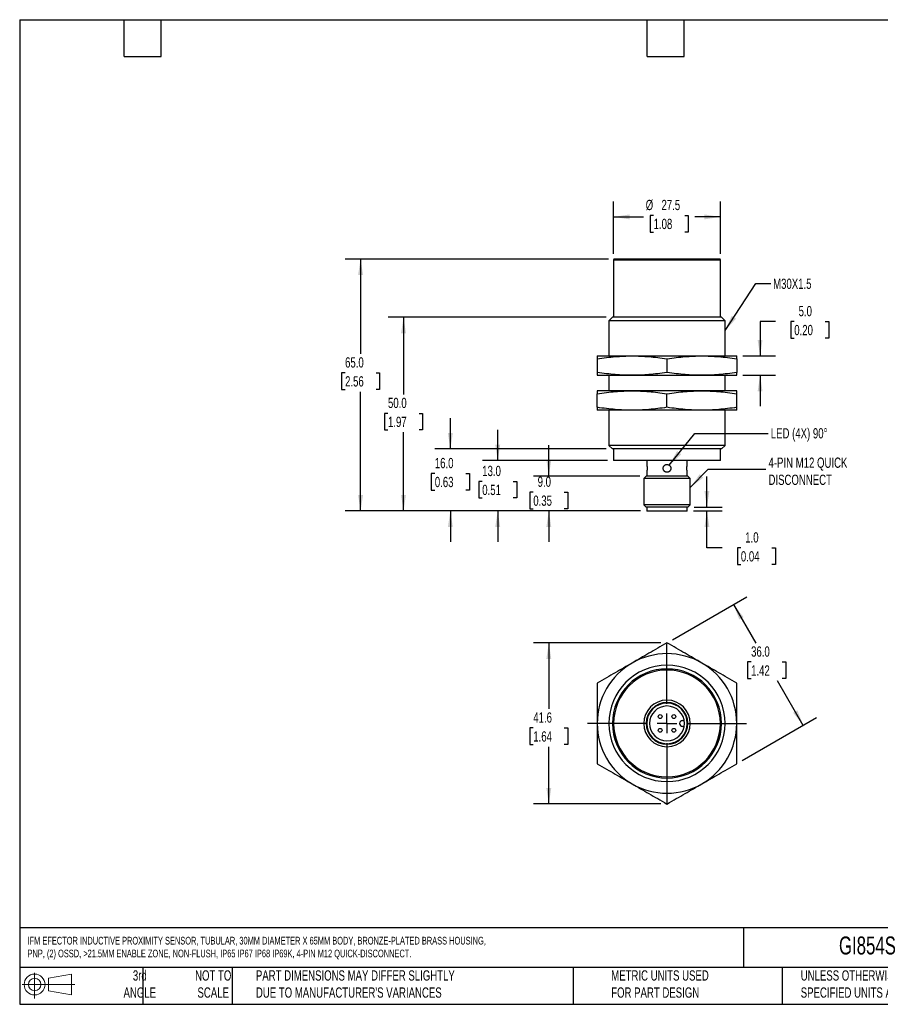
# Model space of a CAD drawing. Header units: millimetres. Extents: x 6 to 273, y 6 to 210.
# Tile 1 of 2: x 6 to 184, y 6 to 210. Entities that reach past the tile are written whole.
import ezdxf

# ---------------------------------------------------------------- set-up
doc = ezdxf.new("R2010")
doc.units = ezdxf.units.MM
doc.linetypes.add('CENTERX2', pattern=[20.32, 12.7, -2.54, 2.54, -2.54])
doc.layers.add('CENTER', color=40, linetype='CENTERX2')
doc.layers.add('DIMENSIONS', color=140, linetype='Continuous', lineweight=25)
doc.layers.add('TEXT', color=140, linetype='Continuous', lineweight=25)
doc.styles.add('SLDTEXTSTYLE0', font='TXT', dxfattribs={"width": 0.7})
doc.dimstyles.new('SLDDIMSTYLE0', dxfattribs={"dimtxt": 2.158008, "dimasz": 3.302, "dimexe": 0, "dimexo": 0.0625, "dimgap": 0.539502, "dimtad": 0, "dimtih": 1, "dimtoh": 1, "dimlfac": 1.25, "dimrnd": 1e-09, "dimzin": 4, "dimdsep": 46, "dimtxsty": 'SLDTEXTSTYLE0', "dimsah": 1, "dimcen": 0.09, "dimadec": 0, "dimazin": 1, "dimtfac": 1, "dimtmove": 0, "dimatfit": 0, "dimfxl": 0, "dimfrac": 2, "dimtolj": 1, "dimtzin": 12, "dimarcsym": 0})
doc.dimstyles.new('SLDDIMSTYLE1', dxfattribs={"dimtxt": 2.158008, "dimasz": 3.302, "dimexe": 0, "dimexo": 0.0625, "dimgap": 0.539502, "dimtad": 0, "dimtih": 1, "dimtoh": 1, "dimlfac": 1.25, "dimrnd": 1e-09, "dimzin": 4, "dimdsep": 46, "dimtxsty": 'SLDTEXTSTYLE0', "dimsah": 1, "dimcen": 0.09, "dimadec": 0, "dimazin": 1, "dimtfac": 1, "dimtofl": 0, "dimtmove": 0, "dimatfit": 3, "dimfxl": 0, "dimfrac": 2, "dimtolj": 1, "dimtzin": 12, "dimarcsym": 0})
doc.dimstyles.new('SLDDIMSTYLE2', dxfattribs={"dimtxt": 2.158008, "dimasz": 3.302, "dimexe": 0, "dimexo": 0.0625, "dimgap": 0.539502, "dimtad": 0, "dimtih": 1, "dimtoh": 1, "dimlfac": 1.25, "dimrnd": 1e-09, "dimzin": 12, "dimdsep": 46, "dimtxsty": 'SLDTEXTSTYLE0', "dimsah": 1, "dimcen": 0.09, "dimadec": 0, "dimazin": 3, "dimtfac": 1, "dimtofl": 0, "dimtmove": 0, "dimatfit": 3, "dimfxl": 0, "dimfrac": 2, "dimtolj": 1, "dimtzin": 12, "dimarcsym": 0})
doc.dimstyles.new('SLDDIMSTYLE3', dxfattribs={"dimtxt": 0.18, "dimasz": 3.302, "dimexe": 0, "dimexo": 0.0625, "dimgap": 0, "dimtad": 0, "dimtih": 1, "dimtoh": 1, "dimdec": 0, "dimrnd": 1e-09, "dimzin": 0, "dimdsep": 46, "dimtxsty": 'Standard', "dimsah": 1, "dimcen": 0.09, "dimadec": 0, "dimazin": 0, "dimtfac": 3.302, "dimtdec": 0, "dimtofl": 0, "dimtmove": 0, "dimatfit": 3, "dimfxl": 0, "dimfrac": 2, "dimtolj": 1, "dimtzin": 0, "dimarcsym": 0})

# ---------------------------------------------------------------- blocks, each defined once
blk = doc.blocks.new('Block11')
at = {"color": 7, "linetype": 'Continuous', "lineweight": 18}
for p, q in [((2.59, 5.31), (2.59, 0)), ((5.48, 4.17), (10.18, 5.03)), ((5.48, 1.6), (5.48, 4.17)), ((10.18, 5.03), (10.18, 0.73)), ((0, 2.88), (10.87, 2.88)), ((5.48, 1.6), (10.18, 0.73))]:
    blk.add_line(p, q, dxfattribs=at)
for radius in [2.15, 1.29]:
    blk.add_circle((2.59, 2.88), radius, dxfattribs=at)
blk = doc.blocks.new('Block12')
at = {"color": 7, "linetype": 'Continuous'}
blk.add_blockref('Block11', (0, 0), dxfattribs=at)
blk = doc.blocks.new('_D')
at = {"layer": 'DIMENSIONS'}
for p, q in [((148.24, 108.96), (148.24, 115.31)), ((145.45, 108.16), (151.41, 108.16)), ((145.58, 108.96), (151.41, 108.96)), ((148.24, 100.56), (148.24, 108.16)), ((151.36, 100.56), (148.24, 100.56)), ((155.25, 100.56), (154.53, 100.56)), ((154.53, 100.56), (154.53, 97.13)), ((161.67, 100.56), (162.39, 100.56)), ((162.39, 100.56), (162.39, 97.13)), ((154.53, 97.13), (155.25, 97.13)), ((162.39, 97.13), (161.67, 97.13))]:
    blk.add_line(p, q, dxfattribs=at)
for points in [[(148.24, 108.96), (148.75, 112.26), (147.73, 112.26)], [(148.24, 108.16), (147.73, 104.85), (148.75, 104.85)]]:
    blk.add_solid(points, dxfattribs=at)
at = {"layer": 'DIMENSIONS', "char_height": 2.117, "attachment_point": 1, "style": 'SLDTEXTSTYLE0'}
for s, insert in [('1.0', (156.15, 103.77)), ('0.04', (155.25, 99.86))]:
    blk.add_mtext(s, dxfattribs=dict(at, insert=insert))
blk = doc.blocks.new('_D_1')
at = {"layer": 'DIMENSIONS'}
for p, q in [((115.6, 115.36), (115.6, 121.71)), ((134.42, 115.36), (112.42, 115.36)), ((112.39, 112.05), (111.67, 112.05)), ((111.67, 112.05), (111.67, 108.62)), ((118.8, 112.05), (119.53, 112.05)), ((119.53, 112.05), (119.53, 108.62)), ((111.67, 108.62), (112.39, 108.62)), ((134.54, 108.16), (112.42, 108.16)), ((115.6, 108.16), (115.6, 101.81)), ((119.53, 108.62), (118.8, 108.62))]:
    blk.add_line(p, q, dxfattribs=at)
for points in [[(115.6, 115.36), (116.1, 118.66), (115.09, 118.66)], [(115.6, 108.16), (115.09, 104.85), (116.1, 104.85)]]:
    blk.add_solid(points, dxfattribs=at)
at = {"layer": 'DIMENSIONS', "char_height": 2.117, "attachment_point": 1, "style": 'SLDTEXTSTYLE0'}
for s, insert in [('9.0', (113.29, 115.26)), ('0.35', (112.39, 111.35))]:
    blk.add_mtext(s, dxfattribs=dict(at, insert=insert))
blk = doc.blocks.new('_D_2')
at = {"layer": 'DIMENSIONS'}
for p, q in [((105.05, 118.56), (105.05, 124.91)), ((127.71, 118.56), (101.88, 118.56)), ((101.85, 114.27), (101.12, 114.27)), ((101.12, 114.27), (101.12, 110.84)), ((108.26, 114.27), (108.98, 114.27)), ((108.98, 114.27), (108.98, 110.84)), ((101.12, 110.84), (101.85, 110.84)), ((108.98, 110.84), (108.26, 110.84)), ((134.54, 108.16), (101.88, 108.16)), ((105.05, 108.16), (105.05, 101.81))]:
    blk.add_line(p, q, dxfattribs=at)
for points in [[(105.05, 118.56), (105.56, 121.86), (104.54, 121.86)], [(105.05, 108.16), (104.54, 104.85), (105.56, 104.85)]]:
    blk.add_solid(points, dxfattribs=at)
at = {"layer": 'DIMENSIONS', "char_height": 2.117, "attachment_point": 1, "style": 'SLDTEXTSTYLE0'}
for s, insert in [('13.0', (101.85, 117.48)), ('0.51', (101.85, 113.57))]:
    blk.add_mtext(s, dxfattribs=dict(at, insert=insert))
blk = doc.blocks.new('_D_3')
at = {"layer": 'DIMENSIONS'}
for p, q in [((95.27, 120.96), (95.27, 127.31)), ((127.46, 120.96), (92.09, 120.96)), ((92.06, 115.9), (91.34, 115.9)), ((91.34, 115.9), (91.34, 112.47)), ((98.48, 115.9), (99.2, 115.9)), ((99.2, 115.9), (99.2, 112.47)), ((91.34, 112.47), (92.06, 112.47)), ((99.2, 112.47), (98.48, 112.47)), ((134.54, 108.16), (92.09, 108.16)), ((95.27, 108.16), (95.27, 101.81))]:
    blk.add_line(p, q, dxfattribs=at)
for points in [[(95.27, 120.96), (95.78, 124.26), (94.76, 124.26)], [(95.27, 108.16), (94.76, 104.85), (95.78, 104.85)]]:
    blk.add_solid(points, dxfattribs=at)
at = {"layer": 'DIMENSIONS', "char_height": 2.117, "attachment_point": 1, "style": 'SLDTEXTSTYLE0'}
for s, insert in [('16.0', (92.06, 119.11)), ('0.63', (92.06, 115.2))]:
    blk.add_mtext(s, dxfattribs=dict(at, insert=insert))
blk = doc.blocks.new('_D_4')
at = {"layer": 'DIMENSIONS'}
for p, q in [((127.46, 148.16), (82.42, 148.16)), ((85.6, 148.16), (85.6, 132.23)), ((82.39, 128.31), (81.67, 128.31)), ((81.67, 128.31), (81.67, 124.88)), ((88.8, 128.31), (89.53, 128.31)), ((89.53, 128.31), (89.53, 124.88)), ((81.67, 124.88), (82.39, 124.88)), ((85.6, 108.16), (85.6, 124.4)), ((89.53, 124.88), (88.8, 124.88)), ((134.54, 108.16), (82.42, 108.16))]:
    blk.add_line(p, q, dxfattribs=at)
for points in [[(85.6, 148.16), (85.09, 144.85), (86.1, 144.85)], [(85.6, 108.16), (86.1, 111.46), (85.09, 111.46)]]:
    blk.add_solid(points, dxfattribs=at)
at = {"layer": 'DIMENSIONS', "char_height": 2.117, "attachment_point": 1, "style": 'SLDTEXTSTYLE0'}
for s, insert in [('50.0', (82.39, 131.53)), ('1.97', (82.39, 127.61))]:
    blk.add_mtext(s, dxfattribs=dict(at, insert=insert))
blk = doc.blocks.new('_D_5')
at = {"layer": 'DIMENSIONS'}
for p, q in [((127.91, 160.16), (73.56, 160.16)), ((76.73, 160.16), (76.73, 140.59)), ((73.53, 136.67), (72.8, 136.67)), ((72.8, 136.67), (72.8, 133.24)), ((79.94, 136.67), (80.66, 136.67)), ((80.66, 136.67), (80.66, 133.24)), ((72.8, 133.24), (73.53, 133.24)), ((76.73, 108.16), (76.73, 132.76)), ((80.66, 133.24), (79.94, 133.24)), ((134.54, 108.16), (73.56, 108.16))]:
    blk.add_line(p, q, dxfattribs=at)
for points in [[(76.73, 160.16), (76.22, 156.85), (77.24, 156.85)], [(76.73, 108.16), (77.24, 111.46), (76.22, 111.46)]]:
    blk.add_solid(points, dxfattribs=at)
at = {"layer": 'DIMENSIONS', "char_height": 2.117, "attachment_point": 1, "style": 'SLDTEXTSTYLE0'}
for s, insert in [('65.0', (73.53, 139.88)), ('2.56', (73.53, 135.97))]:
    blk.add_mtext(s, dxfattribs=dict(at, insert=insert))
blk = doc.blocks.new('_D_6')
at = {"layer": 'DIMENSIONS'}
for p, q in [((162.38, 147.26), (159.22, 147.26)), ((159.22, 147.26), (159.22, 140.16)), ((166.27, 147.26), (165.54, 147.26)), ((165.54, 147.26), (165.54, 143.83)), ((172.68, 147.26), (173.41, 147.26)), ((173.41, 147.26), (173.41, 143.83)), ((165.54, 143.83), (166.27, 143.83)), ((173.41, 143.83), (172.68, 143.83)), ((155.67, 140.16), (162.39, 140.16)), ((155.67, 136.16), (162.39, 136.16)), ((159.22, 136.16), (159.22, 129.81))]:
    blk.add_line(p, q, dxfattribs=at)
for points in [[(159.22, 140.16), (159.72, 143.46), (158.71, 143.46)], [(159.22, 136.16), (158.71, 132.85), (159.72, 132.85)]]:
    blk.add_solid(points, dxfattribs=at)
at = {"layer": 'DIMENSIONS', "char_height": 2.117, "attachment_point": 1, "style": 'SLDTEXTSTYLE0'}
for s, insert in [('5.0', (167.17, 150.47)), ('0.20', (166.27, 146.56))]:
    blk.add_mtext(s, dxfattribs=dict(at, insert=insert))
blk = doc.blocks.new('_D_7')
at = {"layer": 'DIMENSIONS'}
for p, q in [((128.98, 161.23), (128.98, 172.03)), ((151.02, 161.23), (151.02, 172.03)), ((128.98, 168.85), (135.12, 168.85)), ((137.23, 169.16), (136.51, 169.16)), ((136.51, 169.16), (136.51, 165.73)), ((143.65, 169.16), (144.37, 169.16)), ((144.37, 169.16), (144.37, 165.73)), ((151.02, 168.85), (145.76, 168.85)), ((136.51, 165.73), (137.23, 165.73)), ((144.37, 165.73), (143.65, 165.73))]:
    blk.add_line(p, q, dxfattribs=at)
for points in [[(128.98, 168.85), (132.28, 168.34), (132.28, 169.36)], [(151.02, 168.85), (147.71, 169.36), (147.71, 168.34)]]:
    blk.add_solid(points, dxfattribs=at)
at = {"layer": 'DIMENSIONS', "char_height": 2.117, "attachment_point": 1, "style": 'SLDTEXTSTYLE0'}
for s, insert in [('%%c', (135.6, 172.37)), ('27.5', (138.86, 172.37)), ('1.08', (137.23, 168.46))]:
    blk.add_mtext(s, dxfattribs=dict(at, insert=insert))
blk = doc.blocks.new('_D_8')
at = {"layer": 'DIMENSIONS'}
for p, q in [((138.73, 80.94), (112.42, 80.94)), ((115.6, 80.94), (115.6, 67.3)), ((112.39, 63.39), (111.67, 63.39)), ((111.67, 63.39), (111.67, 59.96)), ((118.8, 63.39), (119.53, 63.39)), ((119.53, 63.39), (119.53, 59.96)), ((111.67, 59.96), (112.39, 59.96)), ((115.6, 47.69), (115.6, 59.48)), ((119.53, 59.96), (118.8, 59.96)), ((138.73, 47.69), (112.42, 47.69))]:
    blk.add_line(p, q, dxfattribs=at)
for points in [[(115.6, 80.94), (115.09, 77.64), (116.1, 77.64)], [(115.6, 47.69), (116.1, 50.99), (115.09, 50.99)]]:
    blk.add_solid(points, dxfattribs=at)
at = {"layer": 'DIMENSIONS', "char_height": 2.117, "attachment_point": 1, "style": 'SLDTEXTSTYLE0'}
for s, insert in [('41.6', (112.39, 66.6)), ('1.64', (112.39, 62.69))]:
    blk.add_mtext(s, dxfattribs=dict(at, insert=insert))
blk = doc.blocks.new('_D_9')
at = {"layer": 'DIMENSIONS'}
for p, q in [((141.1, 81.58), (156.47, 90.45)), ((153.72, 88.86), (158.31, 80.91)), ((157.36, 77), (156.64, 77)), ((156.64, 77), (156.64, 73.57)), ((163.78, 77), (164.5, 77)), ((164.5, 77), (164.5, 73.57)), ((156.64, 73.57), (157.36, 73.57)), ((164.5, 73.57), (163.78, 73.57)), ((168.12, 63.92), (162.83, 73.08)), ((155.5, 56.64), (170.87, 65.51))]:
    blk.add_line(p, q, dxfattribs=at)
for points in [[(153.72, 88.86), (154.93, 85.75), (155.81, 86.26)], [(168.12, 63.92), (166.91, 67.04), (166.03, 66.53)]]:
    blk.add_solid(points, dxfattribs=at)
at = {"layer": 'DIMENSIONS', "char_height": 2.117, "attachment_point": 1, "style": 'SLDTEXTSTYLE0'}
for s, insert in [('36.0', (157.36, 80.21)), ('1.42', (157.36, 76.3))]:
    blk.add_mtext(s, dxfattribs=dict(at, insert=insert))
blk = doc.blocks.new('SW_CENTERMARKSYMBOL_0')
at = {"layer": 'CENTER', "color": 0}
for p, q in [((0, 4.064), (0, 16.432)), ((0, 0), (0, 2.032)), ((-4.064, 0), (-16.432, 0)), ((0, 0), (-2.032, 0)), ((0, 0), (0, -2.032)), ((0, 0), (2.032, 0)), ((4.064, 0), (16.432, 0)), ((0, -4.064), (0, -16.432))]:
    blk.add_line(p, q, dxfattribs=at)

msp = doc.modelspace()

# ---------------------------------------------------------------- linework, layer by layer
for p, q in [((128.9784, 159.9551), (128.9784, 148.1551)), ((139.9968, 159.9551), (128.9784, 159.9551)), ((139.9968, 160.1551), (129.1784, 160.1551)), ((150.8152, 160.1551), (139.9968, 160.1551)), ((151.0152, 159.9551), (139.9968, 159.9551)), ((151.0152, 148.1551), (151.0152, 159.9551)), ((128.7328, 148.1551), (127.9968, 147.4191)), ((127.9968, 147.4191), (127.9968, 140.1551)), ((139.9968, 147.4191), (127.9968, 147.4191)), ((139.9968, 148.1551), (128.7328, 148.1551)), ((151.2608, 148.1551), (139.9968, 148.1551)), ((151.9968, 147.4191), (139.9968, 147.4191)), ((151.9968, 147.4191), (151.2608, 148.1551)), ((151.9968, 140.1551), (151.9968, 147.4191)), ((125.5968, 140.1551), (132.7968, 140.1551)), ((125.5968, 139.5582), (125.5968, 136.752)), ((132.7968, 140.1551), (139.9968, 140.1551)), ((139.9968, 140.1551), (147.1968, 140.1551)), ((139.9968, 139.5582), (139.9968, 136.752)), ((147.1968, 140.1551), (154.3968, 140.1551)), ((154.3968, 139.5582), (154.3968, 136.752)), ((125.5968, 136.1551), (132.7968, 136.1551)), ((127.9968, 136.1551), (127.9968, 132.9551)), ((132.7968, 136.1551), (139.9968, 136.1551)), ((139.9968, 136.1551), (147.1968, 136.1551)), ((147.1968, 136.1551), (154.3968, 136.1551)), ((151.9968, 132.9551), (151.9968, 136.1551)), ((132.7968, 132.9551), (125.5968, 132.9551)), ((125.5968, 129.552), (125.5968, 132.3582)), ((139.9968, 132.9551), (132.7968, 132.9551)), ((147.1968, 132.9551), (139.9968, 132.9551)), ((139.9968, 129.552), (139.9968, 132.3582)), ((154.3968, 132.9551), (147.1968, 132.9551)), ((154.3968, 129.552), (154.3968, 132.3582)), ((132.7968, 128.9551), (125.5968, 128.9551)), ((127.9968, 128.9551), (127.9968, 121.6911)), ((139.9968, 128.9551), (132.7968, 128.9551)), ((147.1968, 128.9551), (139.9968, 128.9551)), ((154.3968, 128.9551), (147.1968, 128.9551)), ((151.9968, 121.6911), (151.9968, 128.9551)), ((127.9968, 121.6911), (128.7328, 120.9551)), ((139.9968, 121.6911), (127.9968, 121.6911)), ((139.9968, 120.9551), (128.7328, 120.9551)), ((128.9784, 120.9551), (128.9784, 118.5551)), ((151.9968, 121.6911), (139.9968, 121.6911)), ((151.2608, 120.9551), (139.9968, 120.9551)), ((151.0152, 118.5551), (151.0152, 120.9551)), ((151.2608, 120.9551), (151.9968, 121.6911)), ((139.9968, 118.5551), (128.9784, 118.5551)), ((135.8104, 118.5551), (135.8104, 117.7551)), ((151.0152, 118.5551), (139.9968, 118.5551)), ((144.1832, 117.7551), (144.1832, 118.5551)), ((135.8104, 116.1551), (135.8104, 115.3551)), ((144.1832, 115.3551), (144.1832, 116.1551)), ((135.6876, 115.3551), (135.1968, 114.8643)), ((135.1968, 114.8643), (135.1968, 109.4459)), ((139.9968, 114.8643), (135.1968, 114.8643)), ((139.9968, 115.3551), (135.6876, 115.3551)), ((144.306, 115.3551), (139.9968, 115.3551)), ((144.7968, 114.8643), (139.9968, 114.8643)), ((144.7968, 114.8643), (144.306, 115.3551)), ((144.7968, 109.4459), (144.7968, 114.8643)), ((135.1968, 109.4459), (135.6876, 108.9551)), ((139.9968, 109.4459), (135.1968, 109.4459)), ((139.9968, 108.9551), (135.6876, 108.9551)), ((135.8104, 108.9551), (135.8104, 108.1551)), ((139.9968, 108.1551), (135.8104, 108.1551)), ((144.7968, 109.4459), (139.9968, 109.4459)), ((144.306, 108.9551), (139.9968, 108.9551)), ((144.1832, 108.1551), (139.9968, 108.1551)), ((144.1832, 108.1551), (144.1832, 108.9551)), ((144.306, 108.9551), (144.7968, 109.4459)), ((143.1968, 64.9155), (143.5464, 64.9155)), ((143.5464, 63.7155), (143.1968, 63.7155))]:
    msp.add_line(p, q)
for centre in [(138.5826, 65.7297), (141.411, 65.7297), (138.5826, 62.9012), (141.411, 62.9012)]:
    msp.add_circle(centre, 0.4)
for centre, radius, start, end in [((129.1784, 159.9551), 0.2, 90, 180), ((150.8152, 159.9551), 0.2, 0, 90), ((139.9968, 64.3155), 14.4, 90, 120), ((139.9968, 64.3155), 14.4, 60, 90), ((139.9968, 64.3155), 14.4, 120, 180), ((139.9968, 64.3155), 12, 90, 270), ((139.9968, 64.3155), 11.264, 90, 270), ((139.9968, 64.3155), 11.0184, 90, 270), ((139.9968, 64.3155), 12, 270, 90), ((139.9968, 64.3155), 11.264, 270, 90), ((139.9968, 64.3155), 11.0184, 270, 90), ((139.9968, 64.3155), 14.4, 0, 60), ((139.9968, 64.3155), 4.8, 90, 270), ((139.9968, 64.3155), 4.8, 270, 90), ((139.9968, 64.3155), 4.3092, 90, 270), ((139.9968, 64.3155), 4.1864, 90, 270), ((139.9968, 64.3155), 3.6, 90, 270), ((139.9968, 64.3155), 4.3092, 270, 90), ((139.9968, 64.3155), 4.1864, 270, 90), ((139.9968, 64.3155), 3.6, 270, 90), ((139.9968, 64.3155), 14.4, 180, 240), ((143.1968, 64.3155), 0.6, 90, 270), ((139.9968, 64.3155), 14.4, 300, 0), ((139.9968, 64.3155), 14.4, 240, 270), ((139.9968, 64.3155), 14.4, 270, 300)]:
    msp.add_arc(centre, radius, start, end)
for points, knots in [([(125.5968, 139.5582), (126.9251, 139.7637), (128.1418, 139.91), (130.4975, 140.1058), (131.6349, 140.1551), (132.7968, 140.1551)], [0, 0, 0, 0, 0.5, 0.5, 1, 1, 1, 1]), ([(125.5968, 140.1551), (125.5968, 140.1551), (125.5968, 140.1058), (125.5968, 139.91), (125.5968, 139.7637), (125.5968, 139.5582)], [0, 0, 0, 0, 0.5, 0.5, 1, 1, 1, 1]), ([(132.7968, 140.1551), (133.9587, 140.1551), (135.0961, 140.1058), (137.4518, 139.91), (138.6684, 139.7637), (139.9968, 139.5582)], [0, 0, 0, 0, 0.5, 0.5, 1, 1, 1, 1]), ([(139.9968, 139.5582), (141.3251, 139.7637), (142.5418, 139.91), (144.8975, 140.1058), (146.0349, 140.1551), (147.1968, 140.1551)], [0, 0, 0, 0, 0.5, 0.5, 1, 1, 1, 1]), ([(147.1968, 140.1551), (148.3587, 140.1551), (149.4961, 140.1058), (151.8518, 139.91), (153.0684, 139.7637), (154.3968, 139.5582)], [0, 0, 0, 0, 0.5, 0.5, 1, 1, 1, 1]), ([(154.3968, 139.5582), (154.3968, 139.7637), (154.3968, 139.91), (154.3968, 140.1058), (154.3968, 140.1551), (154.3968, 140.1551)], [0, 0, 0, 0, 0.5, 0.5, 1, 1, 1, 1]), ([(132.7968, 136.1551), (131.6349, 136.1551), (130.4975, 136.2044), (128.1418, 136.4002), (126.9251, 136.5465), (125.5968, 136.752)], [0, 0, 0, 0, 0.5, 0.5, 1, 1, 1, 1]), ([(125.5968, 136.752), (125.5968, 136.5465), (125.5968, 136.4002), (125.5968, 136.2044), (125.5968, 136.1551), (125.5968, 136.1551)], [0, 0, 0, 0, 0.5, 0.5, 1, 1, 1, 1]), ([(139.9968, 136.752), (138.6684, 136.5465), (137.4518, 136.4002), (135.0961, 136.2044), (133.9587, 136.1551), (132.7968, 136.1551)], [0, 0, 0, 0, 0.5, 0.5, 1, 1, 1, 1]), ([(147.1968, 136.1551), (146.0349, 136.1551), (144.8975, 136.2044), (142.5418, 136.4002), (141.3251, 136.5465), (139.9968, 136.752)], [0, 0, 0, 0, 0.5, 0.5, 1, 1, 1, 1]), ([(154.3968, 136.752), (153.0684, 136.5465), (151.8518, 136.4002), (149.4961, 136.2044), (148.3587, 136.1551), (147.1968, 136.1551)], [0, 0, 0, 0, 0.5, 0.5, 1, 1, 1, 1]), ([(154.3968, 136.1551), (154.3968, 136.1551), (154.3968, 136.2044), (154.3968, 136.4002), (154.3968, 136.5465), (154.3968, 136.752)], [0, 0, 0, 0, 0.5, 0.5, 1, 1, 1, 1]), ([(125.5968, 132.3582), (126.9251, 132.5637), (128.1418, 132.71), (130.4975, 132.9058), (131.6349, 132.9551), (132.7968, 132.9551)], [0, 0, 0, 0, 0.5, 0.5, 1, 1, 1, 1]), ([(125.5968, 132.9551), (125.5968, 132.9551), (125.5968, 132.9058), (125.5968, 132.71), (125.5968, 132.5637), (125.5968, 132.3582)], [0, 0, 0, 0, 0.5, 0.5, 1, 1, 1, 1]), ([(132.7968, 132.9551), (133.9587, 132.9551), (135.0961, 132.9058), (137.4518, 132.71), (138.6684, 132.5637), (139.9968, 132.3582)], [0, 0, 0, 0, 0.5, 0.5, 1, 1, 1, 1]), ([(139.9968, 132.3582), (141.3251, 132.5637), (142.5418, 132.71), (144.8975, 132.9058), (146.0349, 132.9551), (147.1968, 132.9551)], [0, 0, 0, 0, 0.5, 0.5, 1, 1, 1, 1]), ([(147.1968, 132.9551), (148.3587, 132.9551), (149.4961, 132.9058), (151.8518, 132.71), (153.0684, 132.5637), (154.3968, 132.3582)], [0, 0, 0, 0, 0.5, 0.5, 1, 1, 1, 1]), ([(154.3968, 132.3582), (154.3968, 132.5637), (154.3968, 132.71), (154.3968, 132.9058), (154.3968, 132.9551), (154.3968, 132.9551)], [0, 0, 0, 0, 0.5, 0.5, 1, 1, 1, 1]), ([(132.7968, 128.9551), (131.6349, 128.9551), (130.4975, 129.0044), (128.1418, 129.2002), (126.9251, 129.3465), (125.5968, 129.552)], [0, 0, 0, 0, 0.5, 0.5, 1, 1, 1, 1]), ([(125.5968, 129.552), (125.5968, 129.3465), (125.5968, 129.2002), (125.5968, 129.0044), (125.5968, 128.9551), (125.5968, 128.9551)], [0, 0, 0, 0, 0.5, 0.5, 1, 1, 1, 1]), ([(139.9968, 129.552), (138.6684, 129.3465), (137.4518, 129.2002), (135.0961, 129.0044), (133.9587, 128.9551), (132.7968, 128.9551)], [0, 0, 0, 0, 0.5, 0.5, 1, 1, 1, 1]), ([(147.1968, 128.9551), (146.0349, 128.9551), (144.8975, 129.0044), (142.5418, 129.2002), (141.3251, 129.3465), (139.9968, 129.552)], [0, 0, 0, 0, 0.5, 0.5, 1, 1, 1, 1]), ([(154.3968, 129.552), (153.0684, 129.3465), (151.8518, 129.2002), (149.4961, 129.0044), (148.3587, 128.9551), (147.1968, 128.9551)], [0, 0, 0, 0, 0.5, 0.5, 1, 1, 1, 1]), ([(154.3968, 128.9551), (154.3968, 128.9551), (154.3968, 129.0044), (154.3968, 129.2002), (154.3968, 129.3465), (154.3968, 129.552)], [0, 0, 0, 0, 0.5, 0.5, 1, 1, 1, 1]), ([(135.8104, 117.7551), (135.8105, 117.7544), (135.8108, 117.7529), (135.8131, 117.741), (135.8166, 117.7219), (135.823, 117.6864), (135.8337, 117.6246), (135.8488, 117.5243), (135.864, 117.4027), (135.8811, 117.2178), (135.8918, 116.9551), (135.8811, 116.6924), (135.864, 116.5075), (135.8488, 116.386), (135.8337, 116.2855), (135.821, 116.2119), (135.8121, 116.1638), (135.811, 116.158), (135.8104, 116.1551)], [0, 0, 0, 0, 0.03142682, 0.06257489, 0.09374975, 0.12525614, 0.18780683, 0.25043452, 0.31311479, 0.37561361, 0.50007793, 0.62454225, 0.68702485, 0.74972136, 0.81233281, 0.87489972, 0.93749515, 1, 1, 1, 1]), ([(139.9968, 116.1551), (139.9705, 116.1558), (139.918, 116.1573), (139.8402, 116.1692), (139.764, 116.1883), (139.6654, 116.2238), (139.549, 116.2856), (139.4275, 116.3859), (139.3272, 116.5075), (139.2287, 116.6923), (139.1756, 116.9551), (139.2287, 117.2178), (139.3272, 117.4027), (139.4275, 117.5242), (139.549, 117.6247), (139.6883, 117.6983), (139.8394, 117.7464), (139.9443, 117.7522), (139.9968, 117.7551)], [0, 0, 0, 0, 0.03142682, 0.06257489, 0.09374975, 0.12525614, 0.18780683, 0.25043452, 0.31311479, 0.37561361, 0.50007793, 0.62454225, 0.68702485, 0.74972136, 0.81233281, 0.87489972, 0.93749515, 1, 1, 1, 1]), ([(139.9968, 117.7551), (140.0231, 117.7544), (140.0755, 117.7529), (140.1533, 117.741), (140.2296, 117.7219), (140.3282, 117.6864), (140.4445, 117.6246), (140.566, 117.5243), (140.6665, 117.4028), (140.74, 117.2635), (140.788, 117.1125), (140.7939, 117.0076), (140.7968, 116.9551)], [0, 0, 0, 0, 0.062764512, 0.124972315, 0.187233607, 0.250157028, 0.375081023, 0.500158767, 0.625341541, 0.750161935, 0.875146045, 1, 1, 1, 1]), ([(140.7968, 116.9551), (140.796, 116.9288), (140.7946, 116.8763), (140.7827, 116.7985), (140.7636, 116.7223), (140.7281, 116.6237), (140.6664, 116.5074), (140.5661, 116.386), (140.4445, 116.2855), (140.3052, 116.2119), (140.1542, 116.1638), (140.0492, 116.158), (139.9968, 116.1551)], [0, 0, 0, 0, 0.06279064, 0.12499314, 0.18723659, 0.25014887, 0.37493694, 0.50015223, 0.62519764, 0.75015409, 0.87516749, 1, 1, 1, 1]), ([(144.1832, 116.1551), (144.183, 116.1558), (144.1828, 116.1573), (144.1805, 116.1692), (144.1769, 116.1883), (144.1705, 116.2238), (144.1599, 116.2856), (144.1448, 116.3859), (144.1296, 116.5075), (144.1125, 116.6923), (144.1017, 116.9551), (144.1125, 117.2178), (144.1296, 117.4027), (144.1448, 117.5242), (144.1599, 117.6247), (144.1726, 117.6983), (144.1815, 117.7464), (144.1826, 117.7522), (144.1832, 117.7551)], [0, 0, 0, 0, 0.031426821, 0.062574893, 0.093749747, 0.125256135, 0.187806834, 0.250434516, 0.313114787, 0.375613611, 0.500077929, 0.624542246, 0.68702485, 0.749721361, 0.812332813, 0.874899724, 0.937495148, 1, 1, 1, 1]), ([(139.9968, 80.9432), (138.6684, 80.1762), (137.4518, 79.4738), (135.0961, 78.1137), (133.9587, 77.457), (132.7968, 76.7862)], [0, 0, 0, 0, 0.5, 0.5, 1, 1, 1, 1]), ([(147.1968, 76.7862), (146.0349, 77.457), (144.8975, 78.1137), (142.5418, 79.4738), (141.3251, 80.1762), (139.9968, 80.9432)], [0, 0, 0, 0, 0.5, 0.5, 1, 1, 1, 1]), ([(132.7968, 76.7862), (131.6349, 76.1154), (130.4975, 75.4587), (128.1418, 74.0986), (126.9251, 73.3962), (125.5968, 72.6293)], [0, 0, 0, 0, 0.5, 0.5, 1, 1, 1, 1]), ([(154.3968, 72.6293), (153.0684, 73.3962), (151.8518, 74.0986), (149.4961, 75.4587), (148.3587, 76.1154), (147.1968, 76.7862)], [0, 0, 0, 0, 0.5, 0.5, 1, 1, 1, 1]), ([(125.5968, 72.6293), (125.5968, 71.0955), (125.5968, 69.6906), (125.5968, 66.9705), (125.5968, 65.6571), (125.5968, 64.3155)], [0, 0, 0, 0, 0.5, 0.5, 1, 1, 1, 1]), ([(154.3968, 64.3155), (154.3968, 65.6571), (154.3968, 66.9705), (154.3968, 69.6906), (154.3968, 71.0955), (154.3968, 72.6293)], [0, 0, 0, 0, 0.5, 0.5, 1, 1, 1, 1]), ([(125.5968, 64.3155), (125.5968, 62.9738), (125.5968, 61.6605), (125.5968, 58.9403), (125.5968, 57.5354), (125.5968, 56.0016)], [0, 0, 0, 0, 0.5, 0.5, 1, 1, 1, 1]), ([(154.3968, 56.0016), (154.3968, 57.5354), (154.3968, 58.9403), (154.3968, 61.6605), (154.3968, 62.9738), (154.3968, 64.3155)], [0, 0, 0, 0, 0.5, 0.5, 1, 1, 1, 1]), ([(125.5968, 56.0016), (126.9251, 55.2347), (128.1418, 54.5323), (130.4975, 53.1722), (131.6349, 52.5155), (132.7968, 51.8447)], [0, 0, 0, 0, 0.5, 0.5, 1, 1, 1, 1]), ([(147.1968, 51.8447), (148.3587, 52.5155), (149.4961, 53.1722), (151.8518, 54.5323), (153.0684, 55.2347), (154.3968, 56.0016)], [0, 0, 0, 0, 0.5, 0.5, 1, 1, 1, 1]), ([(132.7968, 51.8447), (133.9587, 51.1739), (135.0961, 50.5172), (137.4518, 49.1571), (138.6684, 48.4547), (139.9968, 47.6878)], [0, 0, 0, 0, 0.5, 0.5, 1, 1, 1, 1]), ([(139.9968, 47.6878), (141.3251, 48.4547), (142.5418, 49.1571), (144.8975, 50.5172), (146.0349, 51.1739), (147.1968, 51.8447)], [0, 0, 0, 0, 0.5, 0.5, 1, 1, 1, 1])]:
    msp.add_open_spline(points, degree=3, knots=knots)
at = {"layer": 'DIMENSIONS', "flags": 128}
msp.add_lwpolyline([(160.4091, 116.7217), (148.4052, 116.7217), (144.7968, 113.0277)], dxfattribs=at)
at = {"layer": 'DIMENSIONS'}
msp.add_solid([(144.7968, 113.0277), (147.4675, 115.0347), (146.7407, 115.7447)], dxfattribs=at)
at = {"layer": 'TEXT'}
for p, q in [((6.35, 209.55), (273.05, 209.55)), ((6.35, 209.55), (6.35, 6.35)), ((27.94, 201.93), (27.94, 209.55)), ((35.56, 201.93), (35.56, 209.55)), ((135.89, 201.93), (135.89, 209.55)), ((143.51, 201.93), (143.51, 209.55)), ((27.94, 201.93), (35.56, 201.93)), ((135.89, 201.93), (143.51, 201.93)), ((273.05, 22.1261), (6.35, 22.1261)), ((155.7589, 22.1261), (155.7589, 13.97)), ((273.05, 13.97), (6.35, 13.97)), ((31.75, 13.97), (31.75, 6.35)), ((50.2116, 13.97), (50.2116, 6.35)), ((120.6465, 13.97), (120.6465, 6.35)), ((163.7802, 13.97), (163.7802, 6.35)), ((6.35, 6.35), (273.05, 6.35))]:
    msp.add_line(p, q, dxfattribs=at)

# ---------------------------------------------------------------- block references
at = {"layer": 'CENTER'}
msp.add_blockref('SW_CENTERMARKSYMBOL_0', (139.9968, 64.3155), dxfattribs=at)
at = {"layer": 'TEXT'}
msp.add_blockref('Block12', (6.8379, 7.5539), dxfattribs=at)

# ---------------------------------------------------------------- texts
at = {"layer": 'DIMENSIONS', "attachment_point": 1, "style": 'SLDTEXTSTYLE0'}
for s, insert, char_height in [('M30X1.5', (161.9056, 156.1098), 2.11667), ('LED (4X) 90°', (161.4221, 125.2501), 2.116667), ('4-PIN M12 QUICK^JDISCONNECT', (160.9515, 119.184), 2.116667)]:
    msp.add_mtext(s, dxfattribs=dict(at, insert=insert, char_height=char_height))
at = {"layer": 'TEXT', "style": 'SLDTEXTSTYLE0'}
for s, insert, char_height, attachment_point in [('GI854S', (175.5018, 20.3402), 3.70417, 1), ('IFM EFECTOR INDUCTIVE PROXIMITY SENSOR, TUBULAR, 30MM DIAMETER X 65MM BODY, BRONZE-PLATED BRASS HOUSING, ^JPNP, (2) OSSD, >21.5MM ENABLE ZONE, NON-FLUSH, IP65 IP67 IP68 IP69K, 4-PIN M12 QUICK-DISCONNECT.', (7.9657, 20.28), 1.5875, 1), ('3rd^JANGLE', (31.1486, 13.364), 2.11667, 2), ('NOT TO^JSCALE', (46.3035, 13.364), 2.116667, 2), ("PART DIMENSIONS MAY DIFFER SLIGHTLY ^JDUE TO MANUFACTURER'S VARIANCES", (55.1193, 13.364), 2.116667, 1), ('METRIC UNITS USED ^JFOR PART DESIGN', (128.4784, 13.364), 2.116667, 1), ('UNLESS OTHERWISE ^JSPECIFIED UNITS ARE:', (167.6079, 13.364), 2.116667, 1)]:
    msp.add_mtext(s, dxfattribs=dict(at, insert=insert, char_height=char_height, attachment_point=attachment_point))

# ---------------------------------------------------------------- dimensions: what is measured, and where the dimension line sits
at = {"layer": 'DIMENSIONS'}
dim = msp.add_linear_dim(base=(151.0152, 168.8527), p1=(128.9784, 159.9551), p2=(151.0152, 159.9551), angle=0, text='%%c<>', dimstyle='SLDDIMSTYLE2', dxfattribs=at)
dim.commit()
dim.dimension.update_dxf_attribs({"geometry": '_D_7', "text_midpoint": (140.4399, 168.8527), "dimtype": 160})
for base, p1, p2, angle, dimstyle, picture, middle in [((76.7329, 160.1551), (135.8104, 108.1551), (129.1784, 160.1551), 90, 'SLDDIMSTYLE1', '_D_5', (76.7329, 136.6725)), ((159.216, 140.1551), (154.3968, 136.1551), (154.3968, 140.1551), 90, 'SLDDIMSTYLE0', '_D_6', (159.216, 147.2569)), ((85.5968, 148.1551), (135.8104, 108.1551), (128.7328, 148.1551), 90, 'SLDDIMSTYLE1', '_D_4', (85.5968, 128.314)), ((95.2697, 120.9551), (135.8104, 108.1551), (128.7328, 120.9551), 90, 'SLDDIMSTYLE0', '_D_3', (95.2697, 115.9001)), ((105.0514, 118.5551), (135.8104, 108.1551), (128.9784, 118.5551), 90, 'SLDDIMSTYLE0', '_D_2', (105.0514, 114.2699)), ((115.5968, 115.3551), (135.8104, 108.1551), (135.6876, 115.3551), 90, 'SLDDIMSTYLE0', '_D_1', (115.5968, 112.0467)), ((148.238, 108.1551), (144.306, 108.9551), (144.1832, 108.1551), 90, 'SLDDIMSTYLE0', '_D', (148.238, 100.5603)), ((168.1172, 63.9231), (139.9968, 80.9432), (154.3968, 56.0016), 300, 'SLDDIMSTYLE1', '_D_9', (160.5693, 76.9964)), ((115.5968, 47.6878), (139.9968, 80.9432), (139.9968, 47.6878), 90, 'SLDDIMSTYLE2', '_D_8', (115.5968, 63.3882))]:
    dim = msp.add_linear_dim(base=base, p1=p1, p2=p2, angle=angle, dimstyle=dimstyle, dxfattribs=at)
    dim.commit()
    dim.dimension.update_dxf_attribs({"geometry": picture, "text_midpoint": middle, "dimtype": 160})

# ---------------------------------------------------------------- leaders
for points in [[(151.9968, 145.3727), (158.33, 155.0832), (161.4008, 155.0832)], [(140.4396, 117.6215), (145.7247, 124.1741), (160.905, 124.1741)]]:
    msp.add_leader(points, dimstyle='SLDDIMSTYLE3', dxfattribs=at)

doc.saveas('drawing.dxf')
